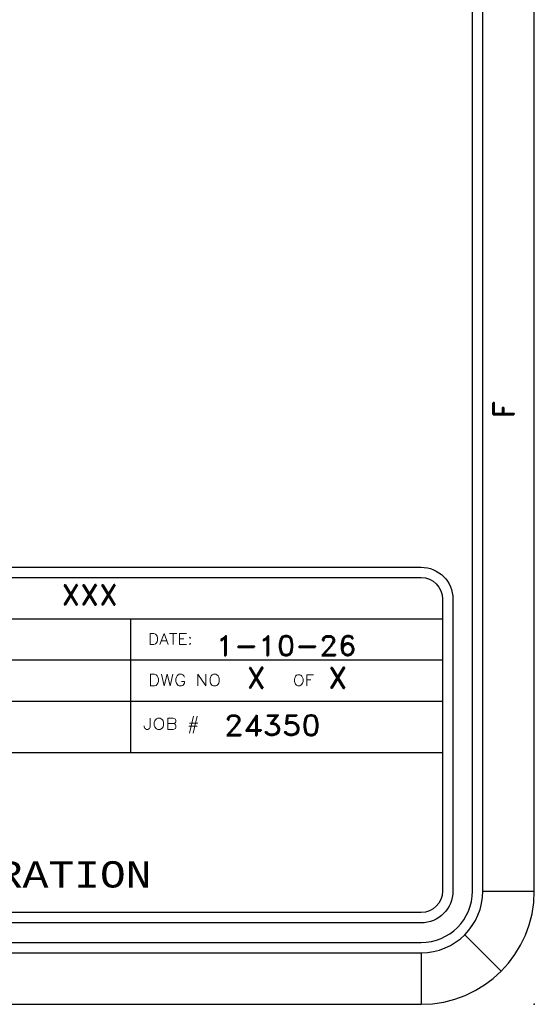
# Model space of a CAD drawing. Header units: inches. Extents: x 3 to 351, y 4 to 271.
# Tile 54 of 256: x 94.8 to 97.3, y 54.65 to 59.43. Entities that reach past the tile are written whole.
import ezdxf
from ezdxf.enums import TextEntityAlignment as Align

# ---------------------------------------------------------------- set-up
doc = ezdxf.new("R2010")
doc.units = ezdxf.units.IN
doc.header["$LTSCALE"] = 0.5
doc.header["$MEASUREMENT"] = 0
doc.layers.add('PLOTVIEW1', color=7, linetype='Continuous')
doc.layers.add('STR_1', color=7, linetype='Continuous')
doc.styles.add('VERO2-Courier New', font='cour.ttf')
doc.styles.add('VERO3-RomanS', font='romans__.ttf')
doc.styles.add('VERO5-RomanD', font='romand__.ttf')

msp = doc.modelspace()

# ---------------------------------------------------------------- linework, layer by layer
at = {"layer": 'PLOTVIEW1', "color": 97, "linetype": 'Continuous'}
for p, q in [((97.0017, 55.1975), (97.0017, 89.1975)), ((97.0517, 55.1975), (97.0517, 89.1975)), ((97.3017, 55.1975), (97.3017, 89.1975)), ((97.0517, 55.1975), (97.3017, 55.1975)), ((96.9638, 54.9854), (97.1406, 54.8086)), ((50.7517, 54.9475), (96.7517, 54.9475)), ((50.7517, 54.8975), (96.7517, 54.8975)), ((96.7517, 54.8975), (96.7517, 54.6475)), ((50.7517, 54.6475), (96.7517, 54.6475))]:
    msp.add_line(p, q, dxfattribs=at)
at = {"layer": 'PLOTVIEW1', "color": 252, "linetype": 'Continuous'}
for p, q in [((90.1468, 56.5192, 0.0197), (96.8567, 56.5192, 0.0197)), ((95.3427, 56.1192, 0.0197), (95.3427, 56.5192, 0.0197)), ((90.1468, 56.3192, 0.0197), (96.8567, 56.3192, 0.0197)), ((90.1468, 56.1192, 0.0197), (96.8567, 56.1192, 0.0197)), ((95.3427, 55.8692, 0.0197), (95.3427, 56.1192, 0.0197)), ((92.3167, 55.8692, 0.0197), (96.8567, 55.8692, 0.0197))]:
    msp.add_line(p, q, dxfattribs=at)
at = {"layer": 'PLOTVIEW1', "color": 97, "linetype": 'Continuous'}
for radius in [0.3, 0.25, 0.55]:
    msp.add_arc((96.7517, 55.1975), radius, 270, 0, dxfattribs=at)
msp.add_point((97.3017, 54.6475), dxfattribs=at)
at = {"layer": 'STR_1', "color": 4, "linetype": 'Continuous'}
for p, q in [((90.2518, 56.7692), (96.7517, 56.7692)), ((90.2518, 56.7192), (96.7517, 56.7192)), ((96.8567, 56.6142), (96.8567, 55.1975)), ((96.9067, 56.6142), (96.9067, 55.1975)), ((96.7517, 55.0925), (90.2518, 55.0925)), ((96.7517, 55.0425), (90.2518, 55.0425))]:
    msp.add_line(p, q, dxfattribs=at)
at = {"layer": 'STR_1', "color": 4, "linetype": 'Continuous', "extrusion": (0, 8.88178e-16, -1)}
for centre, radius, start, end in [((-96.7517, 56.6142), 0.155, 90, 180), ((-96.7517, 56.6142), 0.105, 90, 180), ((-96.7517, 55.1975), 0.105, 180, 270), ((-96.7517, 55.1975), 0.155, 180, 270)]:
    msp.add_arc(centre, radius, start, end, dxfattribs=at)

# ---------------------------------------------------------------- texts
at = {"layer": 'PLOTVIEW1', "color": 56, "linetype": 'Continuous', "style": 'VERO5-RomanD', "width": 1.000299}
msp.add_text('F', height=0.1, rotation=90, dxfattribs=at).set_placement((97.202, 57.4921), (97.202, 57.5769), align=Align.FIT)
at = {"layer": 'PLOTVIEW1', "color": 7, "linetype": 'Continuous'}
for s, height, style, width, p, p2 in [('XXX', 0.09723, 'VERO5-RomanD', 1.000527, (95.0049, 56.5864, 0.0197), (95.2793, 56.5864, 0.0197)), ('DATE:', 0.05345, 'VERO3-RomanS', 0.999579, (95.4262, 56.394, 0.0197), (95.6434, 56.394, 0.0197)), ('1-10-26', 0.09605, 'VERO5-RomanD', 1.000508, (95.7533, 56.3406, 0.0197), (96.4394, 56.3406, 0.0197)), ('X', 0.1, 'VERO5-RomanD', 1.000527, (95.9039, 56.1817, 0.0197), (95.998, 56.1817, 0.0197)), ('X', 0.1, 'VERO5-RomanD', 1.000527, (96.3, 56.1817, 0.0197), (96.3941, 56.1817, 0.0197)), ('DWG NO', 0.05632, 'VERO3-RomanS', 0.998674, (95.4262, 56.193, 0.0197), (95.7805, 56.193, 0.0197)), ('OF', 0.05341, 'VERO3-RomanS', 0.999406, (96.1298, 56.194, 0.0197), (96.2326, 56.194, 0.0197)), ('JOB #', 0.05433, 'VERO3-RomanS', 0.999053, (95.4018, 55.9819, 0.0197), (95.6761, 55.9819, 0.0197)), ('24350', 0.1, 'VERO5-RomanD', 1.000527, (95.7944, 55.9518, 0.0197), (96.2647, 55.9518, 0.0197)), ('CORPORATION', 0.127868, 'VERO2-Courier New', 0.932229, (94.0657, 55.2142, 0.0197), (95.4431, 55.2142, 0.0197))]:
    msp.add_text(s, height=height, dxfattribs=dict(at, style=style, width=width)).set_placement(p, p2, align=Align.FIT)

doc.saveas('drawing.dxf')
